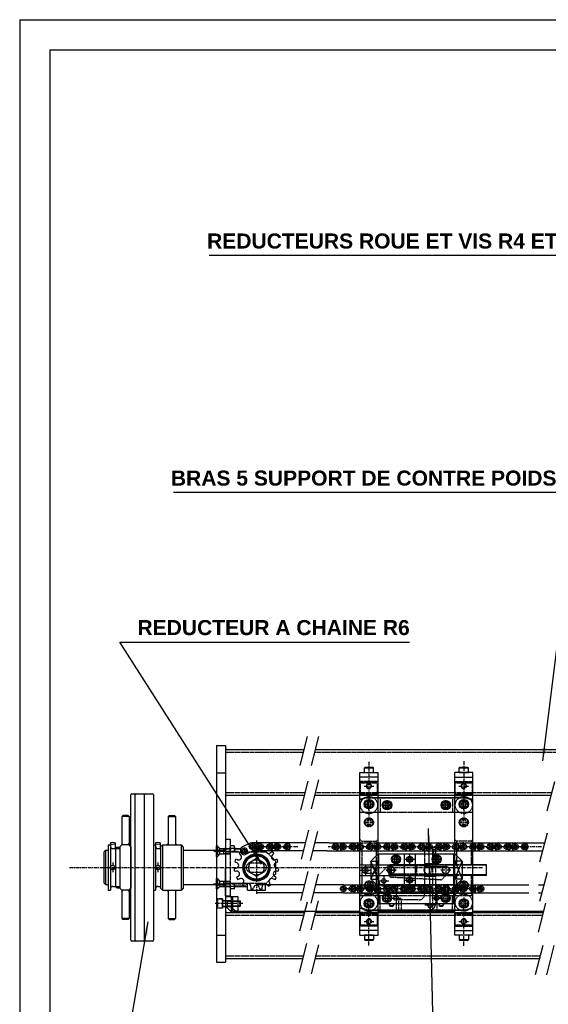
# Model space of a CAD drawing. Extents: x -321 to 3039, y 0 to 2376.
# Tile 2 of 25: x -321 to 382, y 1067 to 2376. Entities that reach past the tile are written whole.
import ezdxf

# ---------------------------------------------------------------- set-up
doc = ezdxf.new("R2010")
doc.units = 0
doc.header["$LTSCALE"] = 4
doc.header["$MEASUREMENT"] = 0
for name, pattern in [('CENTER', [2, 1.25, -0.25, 0.25, -0.25]), ('HIDDEN', [0.375, 0.25, -0.125]), ('PHANTOM2', [31.75, 15.875, -3.175, 3.175, -3.175, 3.175, -3.175])]:
    doc.linetypes.add(name, pattern=pattern)
for name, color, linetype in [('0000PLEIN', 7, 'CONTINUOUS'), ('AXES', 5, 'CENTER'), ('CACHES', 5, 'HIDDEN'), ('FINS', 5, 'CONTINUOUS'), ('MERGE', 7, 'CONTINUOUS'), ('PHANTOME', 5, 'PHANTOM2')]:
    doc.layers.add(name, color=color, linetype=linetype)
doc.styles.add('ROMANS', font='romans.shx')
doc.dimstyles.new('STANDARD5', dxfattribs={"dimscale": 5, "dimtxt": 3.5, "dimasz": 3.5, "dimexe": 1.75, "dimexo": 1.75, "dimgap": 1.75, "dimtad": 1, "dimtxsty": 'ROMANS', "dimcen": 8.75, "dimclrt": 4, "dimazin": 3, "dimtp": 0.005, "dimtm": 0.005, "dimtfac": 1, "dimtofl": 0, "dimtmove": 0, "dimatfit": 3, "dimtolj": 1})

msp = doc.modelspace()

# ---------------------------------------------------------------- linework, layer by layer
at = {"layer": '0000PLEIN', "linetype": 'CONTINUOUS'}
for p, q in [((-59.1, 1411.2), (-59.1, 1123.2)), ((-59.1, 1411.2), (-47.1, 1411.2)), ((-47.1, 1411.2), (-47.1, 1123.2)), ((-47.1, 1406.2), (57, 1406.2)), ((71.9, 1406.2), (396.2, 1406.2)), ((-59.1, 1375.2), (-47.1, 1375.2)), ((131.3, 1159.3), (131.3, 1375.3)), ((131.3, 1375.3), (155.3, 1375.3)), ((138.2, 1382.5), (137.3, 1381.6)), ((137.3, 1375.3), (137.3, 1381.6)), ((137.3, 1381.6), (149.3, 1381.6)), ((137.3, 1375.3), (149.3, 1375.3)), ((138.2, 1382.5), (148.4, 1382.5)), ((148.4, 1382.5), (149.3, 1381.6)), ((149.3, 1375.3), (149.3, 1381.6)), ((155.3, 1159.3), (155.3, 1375.3)), ((257.3, 1238.7), (257.3, 1375.3)), ((281.3, 1375.3), (257.3, 1375.3)), ((264.2, 1382.5), (263.3, 1381.6)), ((263.3, 1381.6), (275.3, 1381.6)), ((263.3, 1375.3), (263.3, 1381.6)), ((263.3, 1375.3), (275.3, 1375.3)), ((264.2, 1382.5), (274.4, 1382.5)), ((274.4, 1382.5), (275.3, 1381.6)), ((275.3, 1375.3), (275.3, 1381.6)), ((281.3, 1159.3), (281.3, 1375.3)), ((155.3, 1369.3), (131.3, 1369.3)), ((257.3, 1369.3), (281.3, 1369.3)), ((46.9, 1348.8), (58.3, 1348.8)), ((-173.1, 1152.6), (-173.1, 1345.8)), ((-171.9, 1347), (-168.3, 1347)), ((-167.1, 1152.6), (-167.1, 1345.8)), ((-165.9, 1347), (-156.3, 1347)), ((-155.1, 1152.6), (-155.1, 1345.8)), ((-153.9, 1347), (-144.3, 1347)), ((-143.1, 1345.8), (-143.1, 1152.6)), ((-47.1, 1345.2), (57, 1345.2)), ((46, 1345.2), (57.3, 1345.2)), ((71.9, 1345.2), (257.3, 1345.2)), ((155.3, 1345.3), (131.3, 1345.3)), ((143.3, 1326.8), (143.3, 1339.8)), ((143.3, 1325.6), (143.3, 1338.6)), ((155.3, 1342.3), (257.3, 1342.3)), ((167.3, 1325.6), (167.3, 1338.6)), ((245.3, 1325.6), (245.3, 1338.6)), ((269.3, 1326.8), (269.3, 1339.8)), ((269.3, 1325.6), (269.3, 1338.6)), ((281.3, 1345.2), (385.2, 1345.2)), ((160.7, 1332.1), (173.9, 1332.1)), ((251.9, 1332.1), (238.7, 1332.1)), ((-183.9, 1318.2), (-185.1, 1317)), ((-185.1, 1317), (-185.1, 1279.2)), ((-175.5, 1317), (-185.1, 1317)), ((-176.7, 1318.2), (-183.9, 1318.2)), ((-175.5, 1317), (-176.7, 1318.2)), ((-175.5, 1317), (-175.5, 1279.2)), ((-123.3, 1317), (-122.1, 1318.2)), ((-123.3, 1317), (-123.3, 1279.2)), ((-123.3, 1317), (-113.7, 1317)), ((-122.1, 1318.2), (-114.9, 1318.2)), ((-114.9, 1318.2), (-113.7, 1317)), ((-113.7, 1317), (-113.7, 1279.2)), ((-47.1, 1287), (-47.1, 1249.2)), ((-47.1, 1287), (-41.1, 1287)), ((-41.1, 1287), (-41.1, 1270.2)), ((-206.7, 1272), (-209.1, 1269.6)), ((-209.1, 1269.6), (-209.1, 1228.8)), ((-206.7, 1272), (-203.1, 1272)), ((-206.7, 1272), (-206.7, 1226.4)), ((-203.1, 1279.2), (-200.1, 1279.2)), ((-203.1, 1279.2), (-203.1, 1219.2)), ((-200.1, 1281.2), (-200.1, 1279.2)), ((-200.1, 1279.2), (-200.1, 1219.2)), ((-197.1, 1274.4), (-187.5, 1274.4)), ((-194.1, 1281.2), (-194.1, 1274.4)), ((-191.7, 1276.2), (-193.5, 1274.4)), ((-193.5, 1274.4), (-193.5, 1224)), ((-191.7, 1276.2), (-187.5, 1276.2)), ((-187.5, 1276.8), (-185.1, 1279.2)), ((-187.5, 1276.8), (-187.5, 1221.6)), ((-175.5, 1279.2), (-185.1, 1279.2)), ((-173.1, 1276.8), (-175.5, 1279.2)), ((-173.1, 1276.8), (-173.1, 1221.6)), ((-143.1, 1279.2), (-140.1, 1279.2)), ((-143.1, 1279.2), (-143.1, 1219.2)), ((-140.1, 1281.2), (-140.1, 1279.2)), ((-140.1, 1279.2), (-140.1, 1219.2)), ((-137.1, 1274.4), (-133.5, 1274.4)), ((-134.1, 1281.2), (-134.1, 1274.4)), ((-133.5, 1276.8), (-131.1, 1279.2)), ((-133.5, 1276.8), (-133.5, 1221.6)), ((-131.1, 1279.2), (-105.9, 1279.2)), ((-131.1, 1279.2), (-131.1, 1219.2)), ((-103.5, 1276.8), (-105.9, 1279.2)), ((-105.9, 1219.2), (-105.9, 1279.2)), ((-103.5, 1276.8), (-103.5, 1221.6)), ((-103.5, 1272), (-59.1, 1272)), ((-59.1, 1263.8), (-59.1, 1277.9)), ((-59.1, 1277.9), (-58.1, 1277.9)), ((-59.1, 1272.3), (-50.1, 1272.3)), ((-59.1, 1272), (-49.5, 1272)), ((-47.1, 1275.3), (-50.1, 1272.3)), ((-49.5, 1273.9), (-50.1, 1274.5)), ((-50.1, 1272.3), (-50.1, 1272)), ((-47.1, 1270.2), (-27.4, 1270.2)), ((-41.1, 1270.2), (-41.1, 1276.1)), ((-36, 1277.8), (-40.3, 1277.8)), ((-36, 1274.3), (-40.3, 1274.3)), ((-35.1, 1270.2), (-35.1, 1276.1)), ((-35.1, 1274.5), (-26.8, 1274.5)), ((-14.4, 1281.5), (-24.6, 1276.5)), ((-9.5, 1271.9), (-19.8, 1266.8)), ((33.8, 1282.1), (-11.9, 1282.1)), ((33.8, 1271.3), (-10.7, 1271.3)), ((6.3, 1270.2), (6.9, 1270.2)), ((6.9, 1270.2), (9.4, 1267.7)), ((87.7, 1271.3), (98, 1271.3)), ((90.5, 1282.1), (98, 1282.1)), ((98, 1282.1), (109.4, 1282.1)), ((98, 1271.3), (109.4, 1271.3)), ((109.4, 1282.1), (120.8, 1282.1)), ((109.4, 1271.3), (120.8, 1271.3)), ((120.8, 1282.1), (132.2, 1282.1)), ((120.8, 1271.3), (131.3, 1271.3)), ((155.1, 1282.1), (155.3, 1282.1)), ((155.1, 1271.3), (155.3, 1271.3)), ((155.3, 1282.1), (166.5, 1282.1)), ((155.3, 1271.3), (166.5, 1271.3)), ((166.5, 1282.1), (178, 1282.1)), ((166.5, 1271.3), (178, 1271.3)), ((178, 1282.1), (189.4, 1282.1)), ((178, 1271.3), (189.4, 1271.3)), ((189.4, 1282.1), (200.8, 1282.1)), ((189.4, 1271.3), (200.8, 1271.3)), ((200.8, 1282.1), (212.3, 1282.1)), ((200.8, 1271.3), (212.3, 1271.3)), ((212.3, 1282.1), (223.7, 1282.1)), ((212.3, 1271.3), (223.7, 1271.3)), ((223.7, 1282.1), (235.1, 1282.1)), ((223.7, 1271.3), (235.1, 1271.3)), ((235.1, 1282.1), (246.5, 1282.1)), ((235.1, 1271.3), (246.5, 1271.3)), ((246.5, 1282.1), (257.3, 1282.1)), ((246.5, 1271.3), (257.3, 1271.3)), ((258, 1271.3), (281.3, 1271.3)), ((281.3, 1282.1), (349.4, 1282.1)), ((281.3, 1271.3), (349.4, 1271.3)), ((-59.1, 1263.8), (-58.1, 1263.8)), ((-50.1, 1267.3), (-49.5, 1267.9)), ((13.8, 1263.3), (17.9, 1259.2)), ((145.7, 1257.7), (155.3, 1267.3)), ((145.7, 1257.7), (145.7, 1233.7)), ((145.7, 1257.7), (155.3, 1257.7)), ((155.3, 1257.7), (145.7, 1233.7)), ((155.3, 1233.7), (145.7, 1257.7)), ((156.5, 1267.3), (256.1, 1267.3)), ((156.5, 1201.3), (156.5, 1267.3)), ((172.7, 1260.1), (185.9, 1260.1)), ((179.3, 1266.7), (179.3, 1253.7)), ((190.1, 1267.3), (204.5, 1267.3)), ((190.1, 1267.3), (190.1, 1226.5)), ((192, 1260.1), (202.6, 1260.1)), ((204.5, 1267.3), (204.5, 1226.5)), ((226.7, 1260.1), (239.9, 1260.1)), ((233.3, 1266.7), (233.3, 1253.7)), ((256.1, 1201.3), (256.1, 1267.3)), ((266.9, 1257.7), (257.3, 1267.3)), ((266.9, 1257.7), (257.3, 1257.7)), ((257.3, 1257.7), (266.9, 1233.7)), ((257.3, 1233.7), (266.9, 1257.7)), ((266.9, 1257.7), (266.9, 1233.7)), ((-173.1, 1255.8), (-173.1, 1242.6)), ((-47.1, 1211.4), (-47.1, 1249.2)), ((18.9, 1255.2), (18.9, 1249)), ((18.9, 1244.4), (18.9, 1240.2)), ((155.3, 1252.8), (156.5, 1252.8)), ((156.5, 1252.8), (206.9, 1252.8)), ((166.1, 1245.7), (179.3, 1245.7)), ((169.1, 1251.7), (171.5, 1251.7)), ((172.7, 1252.3), (172.7, 1239.3)), ((188.3, 1251.3), (188.3, 1252.8)), ((204.5, 1252.9), (190.1, 1252.9)), ((221.3, 1250.7), (245.3, 1250.7)), ((257.3, 1241.1), (257.3, 1252.8)), ((299.3, 1252.8), (281.3, 1252.8)), ((299.3, 1252.2), (281.3, 1252.2)), ((299.3, 1238.7), (299.3, 1252.8)), ((-59.1, 1234.6), (-58.1, 1234.6)), ((-59.1, 1220.6), (-59.1, 1234.6)), ((-49.5, 1230.6), (-50.1, 1231.2)), ((10.5, 1231.9), (13.1, 1234.5)), ((17, 1238.3), (18.9, 1240.2)), ((145.7, 1233.7), (155.3, 1233.7)), ((145.7, 1233.7), (155.3, 1224.1)), ((155.3, 1238.7), (156.5, 1238.7)), ((156.5, 1230.7), (156.5, 1239.1)), ((156.5, 1238.7), (206.9, 1238.7)), ((156.5, 1231.3), (169.7, 1231.3)), ((163.1, 1237.9), (163.1, 1224.9)), ((188.3, 1238.7), (188.3, 1240.2)), ((204.5, 1238.5), (190.1, 1238.5)), ((192, 1232.5), (202.6, 1232.5)), ((221.3, 1240.8), (245.3, 1240.8)), ((256.1, 1224.3), (256.1, 1238.5)), ((257.3, 1159.3), (257.3, 1238.7)), ((266.9, 1233.7), (257.3, 1233.7)), ((266.9, 1233.7), (257.3, 1224.1)), ((299.3, 1239.3), (281.3, 1239.3)), ((299.3, 1238.7), (281.3, 1238.7)), ((-206.7, 1226.4), (-209.1, 1228.8)), ((-206.7, 1226.4), (-203.1, 1226.4)), ((-203.1, 1219.2), (-200.1, 1219.2)), ((-197.1, 1224), (-187.5, 1224)), ((-191.7, 1222.2), (-193.5, 1224)), ((-191.7, 1222.2), (-187.5, 1222.2)), ((-187.5, 1221.6), (-185.1, 1219.2)), ((-185.1, 1219.2), (-185.1, 1181.4)), ((-175.5, 1219.2), (-185.1, 1219.2)), ((-175.5, 1219.2), (-173.1, 1221.6)), ((-175.5, 1219.2), (-175.5, 1181.4)), ((-143.1, 1219.2), (-140.1, 1219.2)), ((-137.1, 1224), (-133.5, 1224)), ((-131.1, 1219.2), (-133.5, 1221.6)), ((-131.1, 1219.2), (-105.9, 1219.2)), ((-123.3, 1219.2), (-123.3, 1181.4)), ((-113.7, 1219.2), (-113.7, 1181.4)), ((-103.5, 1221.6), (-105.9, 1219.2)), ((-103.5, 1226.4), (-59.1, 1226.4)), ((-59.1, 1220.6), (-58.1, 1220.6)), ((-50.1, 1226.4), (-50.1, 1226.1)), ((-50.1, 1224), (-49.5, 1224.6)), ((-47.1, 1228.2), (-24, 1228.2)), ((-41.1, 1222.4), (-41.1, 1228.2)), ((-41.1, 1228.2), (-41.1, 1211.4)), ((-36, 1224.1), (-40.3, 1224.1)), ((-36, 1220.7), (-40.3, 1220.7)), ((-35.1, 1222.4), (-35.1, 1228.2)), ((-35.1, 1224), (-18.2, 1224)), ((-18.2, 1219.2), (-18.2, 1227.8)), ((-18.2, 1219.2), (5.8, 1219.2)), ((5.8, 1219.2), (5.8, 1227.8)), ((109.4, 1226.2), (120.8, 1226.2)), ((120.8, 1226.2), (131.3, 1226.2)), ((155.1, 1224.7), (155.1, 1217.2)), ((190.1, 1226.5), (204.5, 1226.5)), ((231.2, 1220.8), (231.2, 1218.9)), ((242.6, 1220.8), (242.6, 1218.9)), ((254.1, 1220.8), (254.1, 1218.9)), ((258, 1224.7), (258, 1217.2)), ((269.4, 1224.7), (269.4, 1217.2)), ((280.8, 1226.2), (281.3, 1226.2)), ((281.3, 1226.2), (292.3, 1226.2)), ((-58.5, 1206.3), (-57.6, 1207.2)), ((-51.3, 1207.6), (-51.3, 1194.9)), ((-47.1, 1211.4), (-41.1, 1211.4)), ((-47.1, 1210.8), (-47.1, 1197.6)), ((-47.1, 1210.8), (-39.9, 1210.8)), ((-47.1, 1205.2), (-39.9, 1205.2)), ((-44.6, 1204.2), (-45.2, 1204.8)), ((-39.9, 1210.8), (-39.9, 1189.2)), ((-39.9, 1210.8), (-39.9, 1191.6)), ((-39.9, 1210.8), (-38, 1210.8)), ((-38, 1205.2), (-39.9, 1205.2)), ((-38, 1210.8), (-38, 1195.2)), ((-38, 1210.8), (-38, 1191.1)), ((-38, 1210.8), (-30.8, 1210.8)), ((-30.8, 1210.8), (-30.8, 1191.6)), ((-30.8, 1204.8), (-27.9, 1204.8)), ((-27.9, 1197.6), (-27.9, 1204.8)), ((-27.3, 1204.2), (-27.9, 1204.8)), ((-27.3, 1198.2), (-27.3, 1204.2)), ((109.4, 1215.4), (120.8, 1215.4)), ((120.8, 1215.4), (131.3, 1215.4)), ((143.3, 1207.9), (143.3, 1194.9)), ((160.7, 1208.5), (173.9, 1208.5)), ((172.7, 1208.5), (185.9, 1208.5)), ((179.3, 1215.1), (179.3, 1202.1)), ((233.3, 1215.1), (233.3, 1202.1)), ((240.5, 1212.1), (233.3, 1204.9)), ((280.8, 1215.4), (281.3, 1215.4)), ((281.3, 1215.4), (292.3, 1215.4)), ((-58.5, 1196.1), (-57.6, 1195.2)), ((-41.1, 1191.6), (-47.1, 1197.6)), ((-47.1, 1197.3), (-39.9, 1197.3)), ((-45.2, 1197.6), (-44.6, 1198.2)), ((-41.1, 1191.6), (-39.9, 1191.6)), ((-38, 1197.3), (-39.9, 1197.3)), ((-34.4, 1191.6), (-38, 1195.2)), ((-38, 1191.1), (57.9, 1191.1)), ((-34.4, 1191.6), (-30.8, 1191.6)), ((-30.8, 1197.6), (-27.9, 1197.6)), ((-27.9, 1197.6), (-27.3, 1198.2)), ((36.1, 1191.1), (51, 1191.1)), ((57.9, 1191.1), (72.4, 1191.1)), ((71.9, 1191.1), (131.3, 1191.1)), ((155.3, 1192.3), (257.3, 1192.3)), ((155.3, 1191.1), (257.3, 1191.1)), ((156.5, 1201.3), (256.1, 1201.3)), ((182.3, 1192.3), (182.3, 1191.1)), ((188.9, 1191.7), (182.3, 1191.7)), ((185.9, 1192.3), (185.9, 1191.7)), ((187.8, 1191.1), (189.9, 1192.3)), ((189.9, 1192.3), (190.9, 1192.9)), ((230.9, 1198.9), (217.7, 1198.9)), ((257.3, 1192.3), (271.7, 1192.3)), ((271.7, 1192.9), (281.3, 1195.5)), ((271.7, 1192.3), (281.3, 1194.9)), ((281.3, 1191.1), (321.5, 1191.1)), ((321.5, 1191.1), (375.3, 1191.1)), ((-175.5, 1181.4), (-185.1, 1181.4)), ((-183.9, 1180.2), (-185.1, 1181.4)), ((-176.7, 1180.2), (-183.9, 1180.2)), ((-176.7, 1180.2), (-175.5, 1181.4)), ((-123.3, 1181.4), (-113.7, 1181.4)), ((-122.1, 1180.2), (-123.3, 1181.4)), ((-122.1, 1180.2), (-114.9, 1180.2)), ((-114.9, 1180.2), (-113.7, 1181.4)), ((-47.1, 1189.2), (57, 1189.2)), ((-39.9, 1189.2), (57.4, 1189.2)), ((34.6, 1185.6), (49.6, 1185.6)), ((35.6, 1189.2), (50.5, 1189.2)), ((71.9, 1189.2), (131.3, 1189.2)), ((71.9, 1189.2), (131.3, 1189.2)), ((71.9, 1189.2), (131.3, 1189.2)), ((155.3, 1189.2), (257.3, 1189.2)), ((155.3, 1189.2), (257.3, 1189.2)), ((155.3, 1189.2), (257.3, 1189.2)), ((281.3, 1189.2), (374.8, 1189.2)), ((281.3, 1189.2), (321.5, 1189.2)), ((281.3, 1189.2), (342.3, 1189.2)), ((155.3, 1165.3), (131.3, 1165.3)), ((257.3, 1165.3), (281.3, 1165.3)), ((-59.1, 1159.2), (-47.1, 1159.2)), ((131.3, 1159.3), (155.3, 1159.3)), ((149.3, 1159.3), (137.3, 1159.3)), ((137.3, 1159.3), (137.3, 1153)), ((149.3, 1153), (137.3, 1153)), ((138.2, 1152.1), (137.3, 1153)), ((148.4, 1152.1), (138.2, 1152.1)), ((148.4, 1152.1), (149.3, 1153)), ((149.3, 1159.3), (149.3, 1153)), ((281.3, 1159.3), (257.3, 1159.3)), ((275.3, 1159.3), (263.3, 1159.3)), ((263.3, 1159.3), (263.3, 1153)), ((275.3, 1153), (263.3, 1153)), ((264.2, 1152.1), (263.3, 1153)), ((274.4, 1152.1), (264.2, 1152.1)), ((274.4, 1152.1), (275.3, 1153)), ((275.3, 1159.3), (275.3, 1153)), ((-168.3, 1151.4), (-171.9, 1151.4)), ((-156.3, 1151.4), (-165.9, 1151.4)), ((-144.3, 1151.4), (-153.9, 1151.4)), ((-47.1, 1128.3), (55.4, 1128.3)), ((30.5, 1128.3), (45.4, 1128.3)), ((31.4, 1131.9), (46.4, 1131.9)), ((71.9, 1128.3), (369.7, 1128.3)), ((-59.1, 1123.2), (-47.1, 1123.2))]:
    msp.add_line(p, q, dxfattribs=at)
for points in [[(141.6, 1336.3), (139.8, 1333.3), (141.6, 1330.3), (145, 1330.3), (146.8, 1333.3), (145, 1336.3)], [(165.6, 1335.1), (163.8, 1332.1), (165.6, 1329.1), (169, 1329.1), (170.8, 1332.1), (169, 1335.1)], [(243.6, 1335.1), (241.8, 1332.1), (243.6, 1329.1), (247, 1329.1), (248.8, 1332.1), (247, 1335.1)], [(267.6, 1336.3), (265.8, 1333.3), (267.6, 1330.3), (271, 1330.3), (272.8, 1333.3), (271, 1336.3)], [(4, 1255.1), (-6.2, 1261), (-16.4, 1255.1), (-16.4, 1243.3), (-6.2, 1237.5), (4, 1243.3)], [(177.6, 1263.1), (175.8, 1260.1), (177.6, 1257.1), (181, 1257.1), (182.8, 1260.1), (181, 1263.1)], [(196.3, 1261.9), (195.2, 1260.1), (196.3, 1258.3), (198.4, 1258.3), (199.4, 1260.1), (198.4, 1261.9)], [(231.6, 1263.1), (229.8, 1260.1), (231.6, 1257.1), (235, 1257.1), (236.8, 1260.1), (235, 1263.1)], [(196.3, 1234.3), (195.2, 1232.5), (196.3, 1230.7), (198.4, 1230.7), (199.4, 1232.5), (198.4, 1234.3)], [(141.6, 1204.3), (139.8, 1201.3), (141.6, 1198.3), (145, 1198.3), (146.8, 1201.3), (145, 1204.3)], [(165.6, 1211.5), (163.8, 1208.5), (165.6, 1205.5), (169, 1205.5), (170.8, 1208.5), (169, 1211.5)], [(243.6, 1211.5), (241.8, 1208.5), (243.6, 1205.5), (247, 1205.5), (248.8, 1208.5), (247, 1211.5)], [(267.6, 1204.3), (265.8, 1201.3), (267.6, 1198.3), (271, 1198.3), (272.8, 1201.3), (271, 1204.3)]]:
    msp.add_lwpolyline(points, close=True, dxfattribs=at)
for centre, radius in [((143.3, 1357.3), 2.86), ((269.3, 1357.3), 2.86), ((143.3, 1333.3), 6.3), ((143.3, 1333.3), 6), ((143.3, 1333.3), 5.1), ((167.3, 1332.1), 6.3), ((167.3, 1332.1), 6), ((167.3, 1332.1), 5.1), ((245.3, 1332.1), 6.3), ((245.3, 1332.1), 6), ((245.3, 1332.1), 5.1), ((269.3, 1333.3), 6.3), ((269.3, 1333.3), 6), ((269.3, 1333.3), 5.1), ((-22.2, 1271.6), 2.15), ((-11.9, 1276.7), 2.15), ((-0.5, 1276.7), 2.15), ((10.9, 1276.7), 2.15), ((22.3, 1276.7), 2.15), ((33.8, 1276.7), 2.15), ((98, 1276.7), 2.15), ((109.4, 1276.7), 2.15), ((120.8, 1276.7), 2.15), ((166.5, 1276.7), 2.15), ((178, 1276.7), 2.15), ((189.4, 1276.7), 2.15), ((200.8, 1276.7), 2.15), ((212.3, 1276.7), 2.15), ((223.7, 1276.7), 2.15), ((235.1, 1276.7), 2.15), ((246.5, 1276.7), 2.15), ((292.3, 1276.7), 2.15), ((303.7, 1276.7), 2.15), ((315.1, 1276.7), 2.15), ((326.6, 1276.7), 2.15), ((338, 1276.7), 2.15), ((349.4, 1276.7), 2.15), ((-6.2, 1249.2), 18), ((-6.2, 1249.2), 17.4), ((-6.2, 1249.2), 10.2), ((179.3, 1260.1), 6), ((179.3, 1260.1), 5.1), ((197.3, 1260.1), 4.2), ((197.3, 1260.1), 3.6), ((233.3, 1260.1), 6), ((233.3, 1260.1), 5.1), ((-197.1, 1249.2), 3), ((-197.1, 1249.2), 3), ((-197.1, 1249.2), 2.86), ((-137.1, 1249.2), 3), ((-137.1, 1249.2), 3), ((-137.1, 1249.2), 2.86), ((245.3, 1245.7), 4.8), ((197.3, 1232.5), 4.2), ((197.3, 1232.5), 3.6), ((109.4, 1220.8), 2.15), ((120.8, 1220.8), 2.15), ((292.3, 1220.8), 2.15), ((143.3, 1201.3), 6.3), ((143.3, 1201.3), 6), ((143.3, 1201.3), 5.1), ((167.3, 1208.5), 6), ((167.3, 1208.5), 5.1), ((179.3, 1208.5), 3), ((233.3, 1208.5), 3), ((245.3, 1208.5), 6), ((245.3, 1208.5), 5.1), ((269.3, 1201.3), 6.3), ((269.3, 1201.3), 6), ((143.3, 1177.3), 2.86), ((269.3, 1177.3), 2.86)]:
    msp.add_circle(centre, radius, dxfattribs=at)
for centre, radius, start, end in [((269.3, 1357.3), 3.6, 331.0738, 301.4573), ((-171.9, 1345.8), 1.2, 90, 180), ((-168.3, 1345.8), 1.2, 0, 90), ((-165.9, 1345.8), 1.2, 90, 180), ((-156.3, 1345.8), 1.2, 0, 90), ((-153.9, 1345.8), 1.2, 90, 180), ((-144.3, 1345.8), 1.2, 0, 90), ((-197.1, 1277.4), 3, 180, 270), ((-137.1, 1277.4), 3, 180, 270), ((-49.5, 1274.4), 2.4, 270, 0), ((-38.9, 1276.1), 2.23, 129.0711, 230.9289), ((-33.4, 1270.9), 7.69, 153.2137, 184.7571), ((-37.4, 1276.1), 2.23, 309.0711, 50.9289), ((-42.8, 1270.9), 7.69, 355.2429, 26.7863), ((-6.2, 1249.2), 29.6, 135.2365, 140.7634), ((-22.2, 1271.6), 5.4, 116.486, 296.486), ((-11.9, 1276.7), 5.4, 296.486, 116.486), ((-0.5, 1276.7), 5.4, 90, 270), ((9.9, 1271.5), 3.81, 182.2611, 312.0003), ((10.9, 1276.7), 5.4, 270, 90), ((17.6, 1263), 7.62, 111.5804, 132.0008), ((-6.2, 1249.2), 29.6, 39.2365, 44.7634), ((22.3, 1276.7), 5.4, 90, 270), ((33.8, 1276.7), 5.4, 270, 90), ((98, 1276.7), 5.4, 270, 90), ((109.4, 1276.7), 5.4, 90, 270), ((120.8, 1276.7), 5.4, 270, 90), ((132.2, 1276.7), 5.4, 99.917, 260.083), ((132.2, 1276.7), 2.15, 115.579, 244.421), ((132.2, 1276.7), 5.4, 90, 99.917), ((132.2, 1276.7), 5.4, 260.083, 270), ((155.1, 1276.7), 2.15, 84.4052, 275.5948), ((155.1, 1276.7), 2.15, 275.5948, 84.4052), ((166.5, 1276.7), 5.4, 270, 90), ((178, 1276.7), 5.4, 90, 270), ((189.4, 1276.7), 5.4, 270, 90), ((200.8, 1276.7), 5.4, 90, 270), ((212.3, 1276.7), 5.4, 270, 90), ((223.7, 1276.7), 5.4, 90, 270), ((235.1, 1276.7), 5.4, 270, 90), ((246.5, 1276.7), 5.4, 90, 270), ((258, 1276.7), 2.15, 107.8428, 252.1572), ((280.8, 1276.7), 5.4, 275.0997, 84.9003), ((280.8, 1276.7), 2.15, 282.876, 77.124), ((292.3, 1276.7), 5.4, 90, 270), ((303.7, 1276.7), 5.4, 270, 90), ((315.1, 1276.7), 5.4, 90, 270), ((326.6, 1276.7), 5.4, 270, 90), ((338, 1276.7), 5.4, 90, 270), ((349.4, 1276.7), 5.4, 270, 90), ((-6.2, 1249.2), 29.6, 159.2365, 164.7634), ((-30, 1263), 7.62, 231.5796, 252), ((-33.6, 1252.1), 7.62, 72, 92.4204), ((-30, 1263), 3.81, 252, 48.0003), ((-22.4, 1271.5), 7.62, 207.5796, 228), ((17.6, 1263), 3.81, 132, 288.0003), ((9.9, 1271.5), 7.62, 312, 332.4204), ((21.1, 1252.1), 7.62, 87.5796, 108), ((17.6, 1263), 7.62, 288, 308.4204), ((-6.2, 1249.2), 29.6, 15.2365, 20.7634), ((-32.4, 1240.7), 7.62, 96.0008, 116.4212), ((-6.2, 1249.2), 29.6, 183.2365, 188.7634), ((-33.6, 1252.1), 7.62, 255.5796, 276), ((-33.6, 1252.1), 3.81, 276, 72.0003), ((-32.4, 1240.7), 3.81, 300, 96.0003), ((19.9, 1240.7), 3.81, 84, 240.0003), ((21.1, 1252.1), 3.81, 108.0008, 264.0011), ((21.1, 1252.1), 7.62, 264, 284.4204), ((19.9, 1240.7), 7.62, 63.5796, 84), ((-6.2, 1249.2), 29.6, 351.2365, 356.7634), ((221.3, 1245.7), 4.92, 90, 270), ((245.3, 1245.7), 4.92, 270, 90), ((-26.7, 1230.8), 7.62, 120, 140.4204), ((-6.2, 1249.2), 29.6, 207.2365, 212.7634), ((-32.4, 1240.7), 7.62, 279.5796, 300), ((-26.7, 1230.8), 3.81, 324, 120.0003), ((14.2, 1230.8), 3.81, 60, 216.0003), ((19.9, 1240.7), 7.62, 240, 260.4204), ((14.2, 1230.8), 7.62, 39.5796, 60), ((-6.2, 1249.2), 29.6, 327.2365, 332.7634), ((238.9, 1233.8), 1.2, 264.9428, 315), ((254.9, 1241.1), 2.4, 270, 0), ((-197.1, 1221), 3, 90, 180), ((-137.1, 1221), 3, 90, 180), ((-33.4, 1227.6), 7.69, 175.2592, 206.7863), ((-38.9, 1222.4), 2.23, 129.0711, 230.9289), ((-42.8, 1227.6), 7.69, 333.2137, 4.7571), ((-37.4, 1222.4), 2.23, 309.0711, 50.9289), ((-17.4, 1224.1), 7.62, 144, 164.4204), ((-6.2, 1249.2), 29.6, 231.2365, 236.7634), ((-26.7, 1230.8), 7.62, 303.5796, 304.9641), ((-26.7, 1230.8), 7.62, 304.9641, 324), ((-17.4, 1224.1), 3.81, 348, 144.0003), ((-6.2, 1221.7), 7.62, 168, 188.4204), ((-6.2, 1249.2), 29.6, 255.2365, 260.7634), ((-17.4, 1224.1), 7.62, 327.5796, 348), ((-6.2, 1221.7), 3.81, 12, 168.0003), ((5, 1224.1), 7.62, 192, 212.4204), ((-6.2, 1249.2), 29.6, 279.2365, 284.7634), ((5, 1224.1), 3.81, 36, 192.0003), ((-6.2, 1221.7), 7.62, 351.5796, 12), ((14.2, 1230.8), 7.62, 216, 236.4204), ((-6.2, 1249.2), 29.6, 303.2365, 308.7634), ((5, 1224.1), 7.62, 15.5796, 36), ((120.8, 1220.8), 5.4, 270, 90), ((132.2, 1220.8), 5.4, 99.8866, 260.1134), ((132.2, 1220.8), 2.15, 115.4955, 244.5045), ((132.2, 1220.8), 5.4, 90, 99.8866), ((132.2, 1220.8), 2.15, 244.5045, 115.4955), ((223.7, 1220.8), 3.9, 0, 90), ((246.5, 1220.8), 5.4, 90, 270), ((246.5, 1220.8), 3.9, 0, 180), ((258, 1220.8), 3.9, 118.4846, 180), ((280.8, 1220.8), 5.4, 84.8702, 90), ((280.8, 1220.8), 5.4, 275.1298, 84.8702), ((280.8, 1220.8), 2.15, 282.9532, 77.0468), ((292.3, 1220.8), 5.4, 90, 270), ((132.2, 1220.8), 5.4, 260.1134, 270), ((252.5, 1213.3), 3.6, 0, 90), ((280.8, 1220.8), 5.4, 270, 275.1298), ((173.3, 1201.3), 3.6, 180, 0), ((173.3, 1201.3), 2.86, 180, 0), ((224.3, 1198.9), 3.12, 129.7151, 50.2849), ((224.3, 1198.9), 3, 126.8699, 53.1301), ((239.3, 1201.3), 3.6, 180, 0), ((239.3, 1201.3), 2.86, 180, 0), ((143.3, 1177.3), 3.6, 331.0738, 301.4573), ((269.3, 1177.3), 3.6, 331.0738, 301.4573), ((-171.9, 1152.6), 1.2, 180, 270), ((-168.3, 1152.6), 1.2, 270, 0), ((-165.9, 1152.6), 1.2, 180, 270), ((-156.3, 1152.6), 1.2, 270, 0), ((-153.9, 1152.6), 1.2, 180, 270), ((-144.3, 1152.6), 1.2, 270, 0)]:
    msp.add_arc(centre, radius, start, end, dxfattribs=at)
for centre in [(-197.1, 1281.2), (-137.1, 1281.2)]:
    msp.add_ellipse(centre, major_axis=(-3, 0), ratio=0.529909, dxfattribs=at)
for points in [[(-47.1, 1408.6), (-44.7, 1406.2), (-47.1, 1406.2)], [(-47.1, 1345.2), (-44.7, 1345.2), (-47.1, 1342.8)], [(-185.1, 1282.2), (-185.1, 1279.2), (-182.1, 1279.2)], [(-175.5, 1282.2), (-175.5, 1279.2), (-178.5, 1279.2)], [(-123.3, 1282.2), (-123.3, 1279.2), (-126.3, 1279.2)], [(-113.7, 1282.2), (-113.7, 1279.2), (-110.7, 1279.2)], [(-185.1, 1216.2), (-185.1, 1219.2), (-182.1, 1219.2)], [(-175.5, 1216.2), (-175.5, 1219.2), (-178.5, 1219.2)], [(-123.3, 1216.2), (-123.3, 1219.2), (-126.3, 1219.2)], [(-113.7, 1216.2), (-113.7, 1219.2), (-110.7, 1219.2)], [(-47.1, 1191.6), (-44.7, 1189.2), (-47.1, 1189.2)], [(-47.1, 1128.3), (-44.7, 1128.3), (-47.1, 1125.9)]]:
    msp.add_solid(points, dxfattribs=at)
at = {"layer": 'AXES', "linetype": 'CENTER'}
for p, q in [((143.3, 1389.7), (143.3, 1334.4)), ((269.3, 1390.5), (269.3, 1334.4)), ((136.7, 1357.3), (149.9, 1357.3)), ((262.7, 1357.3), (275.9, 1357.3)), ((143.3, 1347.2), (143.3, 1317.1)), ((167.3, 1325.6), (167.3, 1338.6)), ((245.3, 1325.6), (245.3, 1338.6)), ((269.3, 1347.2), (269.3, 1317.1)), ((136.7, 1333.3), (149.9, 1333.3)), ((160.7, 1332.1), (173.9, 1332.1)), ((238.7, 1332.1), (251.9, 1332.1)), ((275.9, 1333.3), (262.7, 1333.3)), ((136.7, 1309.3), (149.9, 1309.3)), ((143.3, 1302.8), (143.3, 1315.8)), ((262.7, 1309.3), (275.9, 1309.3)), ((269.3, 1302.8), (269.3, 1315.8)), ((-6.2, 1285), (-6.2, 1213.5)), ((-62.8, 1270.9), (-30.4, 1270.9)), ((-23.9, 1275), (-20.5, 1268.3)), ((49, 1276.7), (-14.1, 1276.7)), ((-11.9, 1280.5), (-11.9, 1273)), ((-0.5, 1280.5), (-0.5, 1273)), ((10.9, 1280.5), (10.9, 1273)), ((22.3, 1280.5), (22.3, 1273)), ((33.8, 1280.5), (33.8, 1273)), ((372.3, 1276.7), (89.1, 1276.7)), ((98, 1272.9), (98, 1280.4)), ((109.4, 1272.9), (109.4, 1280.4)), ((120.8, 1272.9), (120.8, 1280.4)), ((132.2, 1272.9), (132.2, 1280.4)), ((143.7, 1272.9), (143.7, 1280.4)), ((155.1, 1272.9), (155.1, 1280.4)), ((166.5, 1272.9), (166.5, 1280.4)), ((178, 1272.9), (178, 1280.4)), ((189.4, 1272.9), (189.4, 1280.4)), ((200.8, 1272.9), (200.8, 1280.4)), ((212.3, 1272.9), (212.3, 1280.4)), ((223.7, 1272.9), (223.7, 1280.4)), ((235.1, 1272.9), (235.1, 1280.4)), ((246.5, 1272.9), (246.5, 1280.4)), ((258, 1272.9), (258, 1280.4)), ((269.4, 1272.9), (269.4, 1280.4)), ((280.8, 1272.9), (280.8, 1280.4)), ((292.3, 1272.9), (292.3, 1280.4)), ((303.7, 1272.9), (303.7, 1280.4)), ((315.1, 1272.9), (315.1, 1280.4)), ((326.6, 1272.9), (326.6, 1280.4)), ((338, 1272.9), (338, 1280.4)), ((349.4, 1272.9), (349.4, 1280.4)), ((172.7, 1260.1), (185.9, 1260.1)), ((179.3, 1266.7), (179.3, 1253.7)), ((190.7, 1260.1), (203.9, 1260.1)), ((197.3, 1266.7), (197.3, 1253.7)), ((226.7, 1260.1), (239.9, 1260.1)), ((233.3, 1266.7), (233.3, 1253.7)), ((-254.4, 1249.2), (293.9, 1249.2)), ((-197.1, 1255.8), (-197.1, 1242.6)), ((-137.1, 1255.8), (-137.1, 1242.6)), ((131.9, 1245.7), (145.1, 1245.7)), ((138.5, 1252.3), (138.5, 1239.3)), ((179.3, 1245.7), (166.1, 1245.7)), ((172.7, 1252.3), (172.7, 1239.3)), ((251.9, 1245.7), (238.7, 1245.7)), ((245.3, 1252.3), (245.3, 1239.3)), ((143.3, 1231.9), (143.3, 1218.9)), ((156.5, 1231.3), (169.7, 1231.3)), ((163.1, 1237.9), (163.1, 1224.9)), ((190.7, 1232.5), (203.9, 1232.5)), ((197.3, 1239.1), (197.3, 1226.1)), ((269.3, 1231.9), (269.3, 1218.9)), ((-63.1, 1227.6), (-21.9, 1227.6)), ((109.4, 1224.7), (109.4, 1217.2)), ((292.3, 1220.8), (109.4, 1220.8)), ((120.8, 1224.7), (120.8, 1217.2)), ((132.2, 1224.7), (132.2, 1217.2)), ((136.7, 1225.3), (149.9, 1225.3)), ((143.7, 1224.7), (143.7, 1217.2)), ((166.5, 1224.7), (166.5, 1217.2)), ((178, 1224.7), (178, 1217.2)), ((189.4, 1224.7), (189.4, 1217.2)), ((200.8, 1224.7), (200.8, 1217.2)), ((212.2, 1224.7), (212.2, 1217.2)), ((262.7, 1225.3), (275.9, 1225.3)), ((280.8, 1224.7), (280.8, 1217.2)), ((292.3, 1224.7), (292.3, 1217.2)), ((143.3, 1207.9), (143.3, 1194.9)), ((160.7, 1208.5), (173.9, 1208.5)), ((167.3, 1215.1), (167.3, 1202.1)), ((172.7, 1208.5), (185.9, 1208.5)), ((179.3, 1215.1), (179.3, 1202.1)), ((224.3, 1205.5), (224.3, 1193.7)), ((226.7, 1208.5), (239.9, 1208.5)), ((233.3, 1215.1), (233.3, 1202.1)), ((238.7, 1208.5), (251.9, 1208.5)), ((245.3, 1215.1), (245.3, 1202.1)), ((269.3, 1209.1), (269.3, 1196.1)), ((269.3, 1207.9), (269.3, 1194.9)), ((-24.1, 1201.2), (-61.8, 1201.2)), ((136.7, 1201.3), (149.9, 1201.3)), ((143.3, 1145.4), (143.3, 1200.3)), ((230.9, 1198.9), (217.7, 1198.9)), ((262.7, 1201.3), (275.9, 1201.3)), ((269.3, 1145), (269.3, 1200.3)), ((136.7, 1177.3), (149.9, 1177.3)), ((262.7, 1177.3), (275.9, 1177.3))]:
    msp.add_line(p, q, dxfattribs=at)
msp.add_circle((269.3, 1201.3), 5.1, dxfattribs=at)
at = {"layer": 'CACHES', "linetype": 'HIDDEN'}
for p, q in [((-47.1, 1402.6), (56.1, 1402.6)), ((71.9, 1402.6), (395.3, 1402.6)), ((155.3, 1363.3), (131.3, 1363.3)), ((133.1, 1362.7), (131.9, 1361.5)), ((131.9, 1347.1), (131.9, 1361.5)), ((131.9, 1361.5), (154.7, 1361.5)), ((133.1, 1362.7), (153.5, 1362.7)), ((154.7, 1361.5), (153.5, 1362.7)), ((154.7, 1347.1), (154.7, 1361.5)), ((257.3, 1363.3), (281.3, 1363.3)), ((259.1, 1362.7), (257.9, 1361.5)), ((257.9, 1347.1), (257.9, 1361.5)), ((257.9, 1361.5), (280.7, 1361.5)), ((259.1, 1362.7), (279.5, 1362.7)), ((280.7, 1361.5), (279.5, 1362.7)), ((280.7, 1347.1), (280.7, 1361.5)), ((-47.1, 1348.8), (57, 1348.8)), ((71.9, 1348.8), (386.1, 1348.8)), ((140.9, 1342.3), (131.3, 1339.8)), ((140.9, 1341.7), (131.3, 1339.2)), ((131.9, 1347.1), (133.1, 1345.9)), ((131.9, 1347.1), (154.7, 1347.1)), ((133.1, 1345.9), (153.5, 1345.9)), ((140.9, 1342.3), (155.3, 1342.3)), ((140.9, 1341.7), (271.7, 1341.7)), ((153.5, 1345.9), (154.7, 1347.1)), ((158.3, 1341.7), (158.3, 1322.5)), ((254.3, 1341.7), (254.3, 1322.5)), ((257.3, 1345.3), (281.3, 1345.3)), ((271.7, 1342.3), (257.3, 1342.3)), ((257.9, 1347.1), (280.7, 1347.1)), ((257.9, 1347.1), (259.1, 1345.9)), ((259.1, 1345.9), (279.5, 1345.9)), ((271.7, 1342.3), (281.3, 1339.8)), ((271.7, 1341.7), (281.3, 1339.2)), ((279.5, 1345.9), (280.7, 1347.1)), ((131.3, 1322.5), (281.3, 1322.5)), ((131.3, 1286.5), (133.7, 1284.1)), ((133.7, 1284.1), (133.7, 1214.5)), ((133.7, 1284.1), (152.9, 1284.1)), ((155.3, 1286.5), (152.9, 1284.1)), ((152.9, 1284.1), (152.9, 1214.5)), ((257.3, 1286.5), (259.7, 1284.1)), ((278.9, 1284.1), (259.7, 1284.1)), ((259.7, 1284.1), (259.7, 1252.9)), ((281.3, 1286.5), (278.9, 1284.1)), ((278.9, 1284.1), (278.9, 1252.9)), ((-58.1, 1277.9), (-58.1, 1263.8)), ((-58.1, 1277.9), (-54.7, 1274.5)), ((-54.7, 1267.3), (-54.7, 1274.5)), ((-54.7, 1274.5), (-41.1, 1274.5)), ((-49.5, 1267.3), (-49.5, 1274.5)), ((-49.5, 1273.9), (-41.1, 1273.9)), ((-41.1, 1270.2), (-41.1, 1228.2)), ((-27.4, 1270.2), (6.3, 1270.2)), ((131.3, 1271.3), (155.1, 1271.3)), ((132.2, 1282.1), (155.1, 1282.1)), ((217.1, 1275.7), (217.1, 1213.3)), ((231.5, 1275.7), (217.1, 1275.7)), ((227.9, 1275.7), (227.9, 1193.9)), ((229.1, 1273.3), (229.1, 1261.3)), ((231.5, 1273.3), (229.1, 1273.3)), ((231.5, 1275.7), (231.5, 1200.1)), ((258, 1282.1), (281.3, 1282.1)), ((-58.1, 1263.8), (-54.7, 1267.3)), ((-54.7, 1267.3), (-41.1, 1267.3)), ((-49.5, 1267.9), (-41.1, 1267.9)), ((9.4, 1267.7), (13.8, 1263.3)), ((17.9, 1259.2), (18.9, 1258.2)), ((18.9, 1258.2), (18.9, 1255.2)), ((231.5, 1261.3), (229.1, 1261.3)), ((-13.5, 1255.5), (0.9, 1255.5)), ((18.9, 1249), (18.9, 1244.4)), ((131.3, 1252.8), (155.3, 1252.8)), ((137.9, 1249.3), (137.9, 1242.2)), ((138.5, 1249.9), (148.1, 1249.9)), ((139.1, 1249.3), (139.1, 1242.2)), ((156.5, 1252.9), (256.1, 1252.9)), ((169.1, 1251.7), (156.5, 1239.1)), ((281.3, 1252.8), (170.3, 1252.8)), ((170.3, 1238.7), (170.3, 1252.8)), ((281.3, 1252.2), (170.3, 1252.2)), ((224.3, 1251.3), (170.3, 1251.3)), ((171.5, 1236.1), (171.5, 1251.7)), ((206.9, 1238.7), (206.9, 1252.8)), ((231.5, 1254.1), (217.1, 1254.1)), ((224.3, 1240.2), (224.3, 1251.3)), ((224.3, 1251.3), (227.5, 1245.7)), ((224.3, 1240.2), (227.5, 1245.7)), ((281.3, 1252.9), (257.3, 1252.9)), ((-58.1, 1234.6), (-54.7, 1231.2)), ((-58.1, 1234.6), (-58.1, 1220.6)), ((-54.7, 1224), (-54.7, 1231.2)), ((-54.7, 1231.2), (-41.1, 1231.2)), ((-49.5, 1224), (-49.5, 1231.2)), ((-49.5, 1230.6), (-41.1, 1230.6)), ((-13.5, 1242.9), (0.9, 1242.9)), ((6.9, 1228.2), (10.5, 1231.9)), ((13.1, 1234.5), (17, 1238.3)), ((131.3, 1238.7), (155.3, 1238.7)), ((138.5, 1241.5), (148.1, 1241.5)), ((156.5, 1238.5), (256.1, 1238.5)), ((224.3, 1240.2), (170.3, 1240.2)), ((281.3, 1239.3), (170.3, 1239.3)), ((281.3, 1238.7), (170.3, 1238.7)), ((238.8, 1232.6), (171.5, 1236.1)), ((231.5, 1237.3), (217.1, 1237.3)), ((245.3, 1238.5), (239.7, 1232.9)), ((281.3, 1238.5), (257.3, 1238.5)), ((259.7, 1238.5), (259.7, 1214.5)), ((278.9, 1238.5), (278.9, 1214.5)), ((-59.1, 1226.4), (-49.5, 1226.4)), ((-59.1, 1226.1), (-50.1, 1226.1)), ((-58.1, 1220.6), (-54.7, 1224)), ((-54.7, 1224), (-41.1, 1224)), ((-47.1, 1223.1), (-50.1, 1226.1)), ((-49.5, 1224.6), (-41.1, 1224.6)), ((-24, 1228.2), (6.9, 1228.2)), ((131.3, 1226.2), (280.8, 1226.2)), ((156.5, 1226.5), (256.1, 1226.5)), ((162.5, 1224.7), (223.7, 1224.7)), ((227.6, 1220.8), (227.6, 1218.9)), ((227.6, 1218.9), (231.2, 1218.9)), ((239, 1220.8), (239, 1218.9)), ((239, 1218.9), (242.6, 1218.9)), ((250.4, 1220.8), (250.4, 1218.9)), ((250.4, 1218.9), (254.1, 1218.9)), ((-51.3, 1207.6), (-59.1, 1207.6)), ((-58.5, 1196.1), (-58.5, 1206.3)), ((-57.6, 1195.2), (-57.6, 1207.2)), ((-51.3, 1207.2), (-57.6, 1207.2)), ((-51.3, 1195.2), (-51.3, 1207.2)), ((-51.3, 1205.2), (-47.1, 1205.2)), ((-51.3, 1204.8), (-30.8, 1204.8)), ((-44.6, 1197.6), (-44.6, 1204.8)), ((-44.6, 1204.2), (-30.8, 1204.2)), ((131.3, 1215.4), (280.8, 1215.4)), ((131.3, 1212.1), (133.7, 1214.5)), ((131.3, 1212.1), (281.3, 1212.1)), ((133.7, 1214.5), (152.9, 1214.5)), ((155.3, 1212.1), (152.9, 1214.5)), ((156.5, 1215.1), (256.1, 1215.1)), ((158.3, 1192.9), (158.3, 1212.1)), ((160.1, 1216.9), (252.5, 1216.9)), ((179.3, 1212.1), (179.3, 1192.9)), ((209.9, 1206.1), (182.3, 1206.1)), ((182.3, 1206.1), (182.3, 1192.3)), ((185.9, 1206.1), (185.9, 1192.3)), ((233.3, 1204.9), (233.3, 1192.9)), ((254.3, 1192.9), (254.3, 1212.1)), ((257.3, 1212.1), (259.7, 1214.5)), ((278.9, 1214.5), (259.7, 1214.5)), ((281.3, 1212.1), (278.9, 1214.5)), ((-51.3, 1194.9), (-59.1, 1194.9)), ((-51.3, 1195.2), (-57.6, 1195.2)), ((-51.3, 1197.6), (-30.8, 1197.6)), ((-51.3, 1197.3), (-47.1, 1197.3)), ((-44.6, 1198.2), (-30.8, 1198.2)), ((140.9, 1192.9), (131.3, 1195.5)), ((140.9, 1192.3), (131.3, 1194.9)), ((140.9, 1192.9), (271.7, 1192.9)), ((140.9, 1192.3), (155.3, 1192.3)), ((-47.1, 1185.6), (56.5, 1185.6)), ((71.9, 1185.6), (373.9, 1185.6)), ((155.3, 1189.3), (131.3, 1189.3)), ((133.1, 1188.7), (131.9, 1187.5)), ((131.9, 1173.1), (131.9, 1187.5)), ((131.9, 1187.5), (154.7, 1187.5)), ((133.1, 1188.7), (153.5, 1188.7)), ((154.7, 1187.5), (153.5, 1188.7)), ((154.7, 1173.1), (154.7, 1187.5)), ((257.3, 1189.3), (281.3, 1189.3)), ((259.1, 1188.7), (257.9, 1187.5)), ((257.9, 1173.1), (257.9, 1187.5)), ((257.9, 1187.5), (280.7, 1187.5)), ((259.1, 1188.7), (279.5, 1188.7)), ((280.7, 1187.5), (279.5, 1188.7)), ((280.7, 1173.1), (280.7, 1187.5)), ((155.3, 1171.3), (131.3, 1171.3)), ((131.9, 1173.1), (133.1, 1171.9)), ((131.9, 1173.1), (154.7, 1173.1)), ((133.1, 1171.9), (153.5, 1171.9)), ((153.5, 1171.9), (154.7, 1173.1)), ((257.3, 1171.3), (281.3, 1171.3)), ((257.9, 1173.1), (280.7, 1173.1)), ((257.9, 1173.1), (259.1, 1171.9)), ((259.1, 1171.9), (279.5, 1171.9)), ((279.5, 1171.9), (280.7, 1173.1)), ((-47.1, 1131.9), (56.3, 1131.9)), ((71.9, 1131.9), (370.6, 1131.9))]:
    msp.add_line(p, q, dxfattribs=at)
for points in [[(141.6, 1312.3), (139.8, 1309.3), (141.6, 1306.3), (145, 1306.3), (146.8, 1309.3), (145, 1312.3)], [(267.6, 1312.3), (265.8, 1309.3), (267.6, 1306.3), (271, 1306.3), (272.8, 1309.3), (271, 1312.3)], [(141.6, 1228.3), (139.8, 1225.3), (141.6, 1222.3), (145, 1222.3), (146.8, 1225.3), (145, 1228.3)], [(267.6, 1228.3), (265.8, 1225.3), (267.6, 1222.3), (271, 1222.3), (272.8, 1225.3), (271, 1228.3)]]:
    msp.add_lwpolyline(points, close=True, dxfattribs=at)
for centre, radius in [((143.3, 1332.1), 11.4), ((269.3, 1332.1), 11.4), ((143.3, 1309.3), 6), ((143.3, 1309.3), 5.1), ((269.3, 1309.3), 6), ((269.3, 1309.3), 5.1), ((-22.2, 1271.6), 3.81), ((-11.9, 1276.7), 3.81), ((-0.5, 1276.7), 3.81), ((10.9, 1276.7), 3.81), ((22.3, 1276.7), 3.81), ((33.8, 1276.7), 3.81), ((98, 1276.7), 3.81), ((109.4, 1276.7), 3.81), ((120.8, 1276.7), 3.81), ((132.2, 1276.7), 3.81), ((143.7, 1276.7), 3.81), ((143.7, 1276.7), 2.15), ((155.1, 1276.7), 3.81), ((166.5, 1276.7), 3.81), ((178, 1276.7), 3.81), ((189.4, 1276.7), 3.81), ((200.8, 1276.7), 3.81), ((212.3, 1276.7), 3.81), ((223.7, 1276.7), 3.81), ((235.1, 1276.7), 3.81), ((246.5, 1276.7), 3.81), ((258, 1276.7), 3.81), ((269.4, 1276.7), 3.81), ((269.4, 1276.7), 2.15), ((280.8, 1276.7), 3.81), ((292.3, 1276.7), 3.81), ((303.7, 1276.7), 3.81), ((315.1, 1276.7), 3.81), ((326.6, 1276.7), 3.81), ((338, 1276.7), 3.81), ((349.4, 1276.7), 3.81), ((-6.2, 1249.2), 16.2), ((-6.2, 1249.2), 15.6), ((138.5, 1245.7), 3.6), ((172.7, 1245.7), 4.8), ((172.7, 1245.7), 4.2), ((143.3, 1225.3), 6), ((143.3, 1225.3), 5.1), ((163.1, 1231.3), 3), ((269.3, 1225.3), 6), ((269.3, 1225.3), 5.1), ((109.4, 1220.8), 3.81), ((120.8, 1220.8), 3.81), ((132.2, 1220.8), 3.81), ((143.7, 1220.8), 3.81), ((143.7, 1220.8), 2.15), ((155.1, 1220.8), 3.81), ((155.1, 1220.8), 2.15), ((166.5, 1220.8), 3.81), ((166.5, 1220.8), 2.15), ((178, 1220.8), 3.81), ((178, 1220.8), 2.15), ((189.4, 1220.8), 3.81), ((189.4, 1220.8), 2.15), ((200.8, 1220.8), 3.81), ((200.8, 1220.8), 2.15), ((212.2, 1220.8), 3.81), ((212.2, 1220.8), 2.15), ((223.7, 1220.8), 3.81), ((223.7, 1220.8), 2.15), ((235.1, 1220.8), 3.81), ((235.1, 1220.8), 2.15), ((246.5, 1220.8), 3.81), ((246.5, 1220.8), 2.15), ((258, 1220.8), 3.81), ((258, 1220.8), 2.15), ((269.4, 1220.8), 3.81), ((269.4, 1220.8), 2.15), ((280.8, 1220.8), 3.81), ((292.3, 1220.8), 3.81), ((143.3, 1202.5), 11.4), ((269.3, 1202.5), 11.4)]:
    msp.add_circle(centre, radius, dxfattribs=at)
for centre, radius, start, end in [((132.2, 1276.7), 2.15, 244.421, 115.579), ((143.7, 1276.7), 5.4, 270, 90), ((155.1, 1276.7), 5.4, 90, 270), ((258, 1276.7), 2.15, 252.1572, 107.8428), ((258, 1276.7), 5.4, 270, 90), ((269.4, 1276.7), 5.4, 90, 270), ((280.8, 1276.7), 2.15, 77.124, 282.876), ((-13.5, 1249.2), 6.3, 90, 270), ((0.9, 1249.2), 6.3, 270, 90), ((138.5, 1245.7), 4.2, 90, 270), ((148.1, 1245.7), 4.2, 270, 90), ((162.5, 1230.7), 6, 180, 270), ((-49.5, 1224), 2.4, 0, 90), ((143.7, 1220.8), 5.4, 270, 90), ((155.1, 1220.8), 5.4, 90, 270), ((166.5, 1220.8), 5.4, 270, 90), ((178, 1220.8), 5.4, 90, 270), ((189.4, 1220.8), 5.4, 270, 90), ((200.8, 1220.8), 5.4, 90, 270), ((212.2, 1220.8), 5.4, 270, 90), ((223.7, 1220.8), 5.4, 90, 270), ((235.1, 1220.8), 3.9, 0, 180), ((235.1, 1220.8), 5.4, 270, 90), ((258, 1220.8), 5.4, 270, 90), ((269.4, 1220.8), 5.4, 90, 270), ((280.8, 1220.8), 2.15, 77.0468, 282.9532), ((160.1, 1213.3), 3.6, 90, 180), ((209.9, 1213.3), 7.2, 270, 0), ((224.3, 1200.1), 7.2, 270, 0)]:
    msp.add_arc(centre, radius, start, end, dxfattribs=at)
at = {"layer": 'FINS', "linetype": 'CONTINUOUS'}
for p, q in [((-35.1, 1273.9), (-27.1, 1273.9)), ((-35.1, 1224.6), (-22.6, 1224.6)), ((-30.8, 1204.2), (-27.3, 1204.2)), ((-30.8, 1198.2), (-27.3, 1198.2))]:
    msp.add_line(p, q, dxfattribs=at)
msp.add_arc((143.3, 1357.3), 3.6, 331.0738, 301.4573, dxfattribs=at)
at = {"layer": 'MERGE', "color": 8}
msp.add_line((-320.7, 2376), (3039.3, 2376), dxfattribs=at)
at = {"layer": 'MERGE'}
for p, q in [((-320.7, 2376), (-320.7, 0)), ((-280.7, 2336), (-280.7, 40))]:
    msp.add_line(p, q, dxfattribs=at)
at = {"layer": 'MERGE', "color": 7}
msp.add_line((-280.7, 2336), (2999.3, 2336), dxfattribs=at)
at = {"layer": 'PHANTOME', "linetype": 'PHANTOM2'}
for p, q in [((61.4, 1423.2), (51.4, 1384.6)), ((76.3, 1423.2), (66.4, 1384.6)), ((62.2, 1364), (52.2, 1325.4)), ((76.3, 1365.8), (66.3, 1327.2)), ((389.8, 1362.9), (379.8, 1324.2)), ((63.1, 1298.7), (53.1, 1260.1)), ((74.9, 1297), (65, 1258.3)), ((380, 1294.9), (370, 1256.3)), ((58.8, 1282.1), (33.8, 1282.1)), ((56, 1271.3), (33.8, 1271.3)), ((49.7, 1271.3), (34.7, 1271.3)), ((87.7, 1271.3), (68.3, 1271.3)), ((90.5, 1282.1), (71.1, 1282.1)), ((349.4, 1282.1), (376.7, 1282.1)), ((349.4, 1271.3), (373.9, 1271.3)), ((62.2, 1243.8), (52.2, 1205.1)), ((76, 1240.4), (66, 1201.7)), ((380, 1242.6), (370, 1204)), ((57.7, 1226.2), (-6.2, 1226.2)), ((109.4, 1226.2), (72.3, 1226.2)), ((292.3, 1226.2), (375.8, 1226.2)), ((54.9, 1215.4), (-6.2, 1215.4)), ((75.9, 1204.8), (66, 1166.1)), ((109.4, 1215.4), (69.5, 1215.4)), ((292.3, 1215.4), (373, 1215.4)), ((61, 1203), (51, 1164.4)), ((378, 1201.8), (368.1, 1163.2)), ((60.5, 1148.3), (50.6, 1109.6)), ((76.4, 1146.5), (66.4, 1107.9)), ((374.1, 1145.3), (364.1, 1106.7)), ((389.1, 1145.3), (379.1, 1106.7))]:
    msp.add_line(p, q, dxfattribs=at)

# ---------------------------------------------------------------- texts
at = {"layer": 'MERGE', "color": 4, "char_height": 20, "attachment_point": 6, "style": 'ROMANS'}
for s, insert in [('\\fArial|b1|i0|c0|p34;\\C256;REDUCTEURS ROUE ET VIS R4 ET SPIRADRIVE R5', (615.9, 2081.7)), ('\\fArial|b1|i0|c0|p34;\\C256;BRAS 5 SUPPORT DE CONTRE POIDS', (392.4, 1766.6)), ('\\fArial|b1|i0|c0|p34;\\C256;REDUCTEUR A CHAINE R6', (197.4, 1567.9))]:
    msp.add_mtext(s, dxfattribs=dict(at, insert=insert))

# ---------------------------------------------------------------- leaders
at = {"layer": 'MERGE', "annotation_type": 0, "has_hookline": 1}
for points, hookline_direction, text_width in [([(455, 1308.6), (642.2, 2062.6), (624.7, 2062.6)], 1, 684.9), ([(374.2, 1390.9), (418.7, 1747.5), (401.2, 1747.5)], 1, 508.9), ([(0.7, 1253.8), (-187.5, 1548.8), (-170, 1548.8)], 0, 358.6), ([(535, 1351.1), (510, 982.9), (492.5, 982.9)], 1, 173.2), ([(222, 1301.2), (230, 964.4), (212.5, 964.4)], 1, 233.4), ([(986, 1248.5), (631.2, 436.7), (613.7, 436.7)], 1, 411.9), ([(664.3, 1248.7), (564.7, 697.6), (547.2, 697.6)], 1, 281.4), ([(-150.6, 1176.9), (-212, 816.5), (-194.5, 816.5)], 0, 343.2)]:
    msp.add_leader(points, dimstyle='STANDARD5', dxfattribs=dict(at, hookline_direction=hookline_direction, text_width=text_width))

doc.saveas('drawing.dxf')
